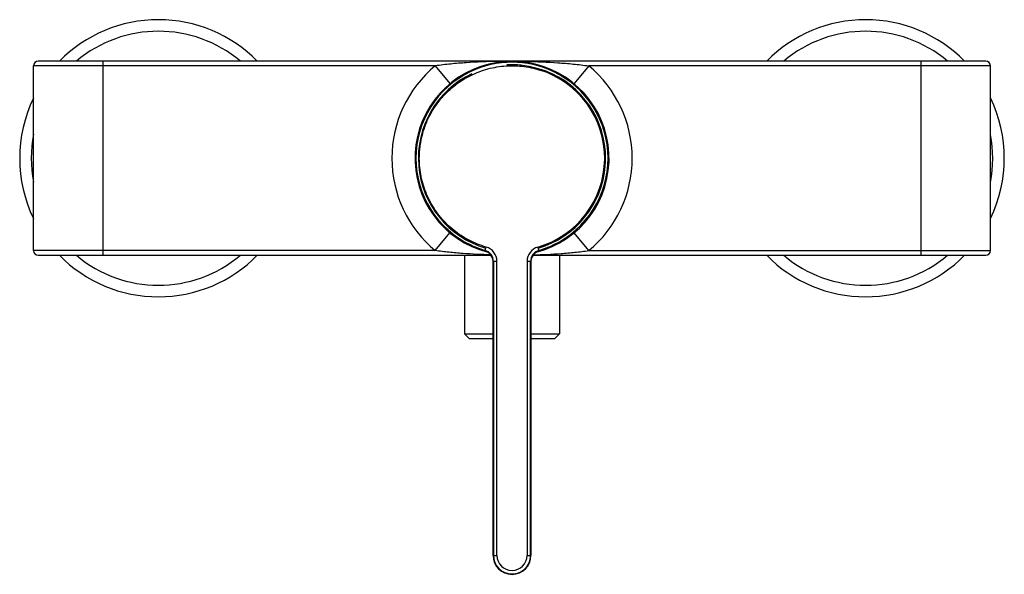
# Model space of a CAD drawing. Header units: millimetres. Extents: x -47 to 500, y -33 to 355.
# Tile 3 of 4: x -47 to 166, y 235 to 355. Entities that reach past the tile are written whole.
import ezdxf

# ---------------------------------------------------------------- set-up
doc = ezdxf.new("R2010")
doc.units = ezdxf.units.MM
doc.header["$LTSCALE"] = 23.1
doc.layers.get('0').update_dxf_attribs({"linetype": 'CONTINUOUS'})

msp = doc.modelspace()

# ---------------------------------------------------------------- linework, layer by layer
at = {"color": 7, "linetype": 'CONTINUOUS'}
for p, q in [((162.22, 345.6), (-42.78, 345.6)), ((56.57, 345.3), (56.57, 345.34)), ((56.66, 345.44), (59.72, 345.53)), ((62.77, 345.44), (59.72, 345.53)), ((62.66, 345.32), (62.46, 345.34)), ((62.87, 345.3), (62.87, 345.34)), ((-43.78, 304.6), (-43.78, 344.6)), ((163.22, 304.6), (163.22, 344.6)), ((53.86, 304.61), (53.85, 304.6)), ((53.91, 304.65), (53.89, 304.64)), ((65.54, 304.64), (65.53, 304.65)), ((65.59, 304.6), (65.57, 304.61)), ((67.61, 305.25), (68.84, 305.76)), ((-42.78, 303.6), (55.18, 303.6)), ((49.47, 303.6), (49.47, 286.6)), ((64.25, 303.6), (162.22, 303.6)), ((69.97, 303.6), (69.97, 286.6)), ((55.62, 238.6), (55.62, 302.2)), ((55.71, 302.25), (55.71, 238.6)), ((63.72, 238.6), (63.72, 302.25)), ((63.8, 302.19), (63.72, 302.25)), ((63.82, 302.2), (63.82, 238.6)), ((49.47, 286.6), (55.62, 286.6)), ((50.47, 285.6), (49.47, 286.6)), ((50.47, 285.6), (55.62, 285.6)), ((63.82, 286.6), (69.96, 286.6)), ((63.82, 285.6), (68.96, 285.6)), ((68.97, 285.6), (69.97, 286.6))]:
    msp.add_line(p, q, dxfattribs=at)
at = {"color": 9, "linetype": 'CONTINUOUS'}
for p, q in [((-28.78, 345.6), (-28.78, 303.6)), ((56.66, 345.57), (56.56, 345.57)), ((56.98, 345.34), (56.57, 345.34)), ((57.98, 345.44), (56.66, 345.44)), ((62.77, 345.44), (61.45, 345.44)), ((62.87, 345.34), (62.46, 345.34)), ((62.78, 345.57), (62.87, 345.57)), ((148.22, 303.6), (148.22, 345.6)), ((43.1, 344.6), (-43.78, 344.6)), ((43.1, 344.6), (46.3, 340.76)), ((76.33, 344.6), (73.14, 340.76)), ((163.22, 344.6), (76.33, 344.6)), ((43.1, 304.6), (46.3, 308.45)), ((76.33, 304.6), (73.14, 308.45)), ((43.1, 304.6), (-43.78, 304.6)), ((53.82, 304.59), (53.81, 304.59)), ((53.89, 304.64), (53.86, 304.61)), ((65.57, 304.61), (65.54, 304.64)), ((76.33, 304.6), (163.22, 304.6)), ((55.62, 302.19), (55.62, 302.2)), ((55.62, 302.19), (55.62, 302.2)), ((55.71, 302.25), (55.64, 302.19)), ((56.46, 302.25), (55.71, 302.25)), ((56.46, 238.6), (56.46, 302.25)), ((62.98, 302.25), (62.98, 238.6)), ((63.72, 302.25), (62.98, 302.25)), ((63.82, 302.19), (63.82, 302.19)), ((55.62, 238.6), (56.46, 238.6)), ((62.98, 238.6), (63.82, 238.6))]:
    msp.add_line(p, q, dxfattribs=at)
at = {"color": 7, "linetype": 'CONTINUOUS'}
for points in [[(50.6, 305.76), (51.82, 305.25), (53.03, 304.82), (53.88, 304.57)], [(65.55, 304.57), (66.41, 304.82), (67.61, 305.25)], [(53.88, 304.57), (53.88, 304.57), (53.89, 304.57), (53.91, 304.56), (53.94, 304.55), (53.99, 304.53), (54.06, 304.51), (54.13, 304.48), (54.21, 304.44), (54.28, 304.4), (54.36, 304.36), (54.44, 304.31), (54.52, 304.26), (54.6, 304.21), (54.67, 304.15), (54.75, 304.09), (54.82, 304.02), (54.89, 303.95), (54.96, 303.88), (55.03, 303.8), (55.1, 303.72), (55.16, 303.64), (55.22, 303.55), (55.27, 303.46), (55.33, 303.36), (55.38, 303.27), (55.42, 303.16), (55.46, 303.06), (55.5, 302.95), (55.53, 302.84), (55.56, 302.72), (55.58, 302.61), (55.6, 302.48), (55.61, 302.36), (55.62, 302.23), (55.62, 302.19)], [(63.82, 302.19), (63.82, 302.24), (63.82, 302.37), (63.83, 302.49)], [(63.83, 302.49), (63.85, 302.61), (63.87, 302.73), (63.9, 302.85), (63.94, 302.96), (63.97, 303.07), (64.02, 303.17), (64.06, 303.28), (64.11, 303.38), (64.17, 303.47), (64.22, 303.56), (64.29, 303.65), (64.35, 303.73), (64.41, 303.81), (64.48, 303.89), (64.55, 303.96), (64.63, 304.03), (64.7, 304.1), (64.78, 304.16), (64.85, 304.22), (64.93, 304.27), (65.01, 304.32), (65.09, 304.37), (65.17, 304.41), (65.25, 304.45), (65.33, 304.49), (65.4, 304.52), (65.46, 304.54), (65.51, 304.56), (65.53, 304.57), (65.55, 304.57)]]:
    msp.add_lwpolyline(points, dxfattribs=at)
for centre, radius, start, end in [((-16.78, 324.6), 30, 44.4868, 135.5182), ((136.22, 324.6), 30, 44.4868, 135.5182), ((-42.78, 344.6), 1, 90, 180), ((59.72, 324.6), 21, 98.6559, 255.4987), ((56.67, 345.34), 0.1, 93.5281, 180), ((59.72, 324.6), 21, 83.6217, 96.3783), ((62.77, 345.34), 0.1, 0, 86.4719), ((59.72, 324.6), 21, 284.3612, 81.3441), ((162.22, 344.6), 1, 0, 90), ((59.71, 324.6), 20.78, 115.4343, 244.566), ((59.72, 324.6), 20.25, 84.3848, 93.1647), ((59.72, 324.6), 20.78, 295.4341, 64.5657), ((59.72, 324.6), 20.25, 115.4398, 253.7012), ((59.72, 324.6), 20.25, 286.2959, 64.5532), ((-16.78, 324.6), 30, 154.2377, 205.8211), ((136.22, 324.6), 30, 334.2377, 25.8211), ((58.64, 323.38), 19.36, 228.5761, 245.9125), ((60.8, 323.38), 19.36, 294.0875, 311.4241), ((-42.78, 304.6), 1, 180, 270), ((58.65, 323.42), 19.4, 245.9256, 255.8169), ((60.79, 323.42), 19.4, 284.1881, 294.0744), ((162.22, 304.6), 1, 270, 360), ((-16.78, 324.6), 30, 224.4868, 315.5182), ((136.22, 324.6), 30, 224.4868, 315.5182), ((59.72, 238.6), 4.1, 180, 360)]:
    msp.add_arc(centre, radius, start, end, dxfattribs=at)
at = {"color": 9, "linetype": 'CONTINUOUS'}
for centre, radius, start, end in [((-16.78, 324.6), 27.5, 49.8549, 130.1499), ((136.22, 324.6), 27.5, 49.8549, 130.1499), ((59.72, 324.6), 20.78, 89.999, 115.4343), ((59.71, 191.28), 154.32, 89.9984, 91.1343), ((59.72, 190.61), 155, 88.8716, 90.0025), ((59.72, 324.6), 20.78, 64.5657, 90.001), ((59.72, 324.6), 26, 129.7151, 230.2849), ((59.72, 324.6), 20.21, 90.2484, 90.3743), ((59.7, 324.78), 20.03, 89.9508, 90.2014), ((59.72, 324.6), 20.21, 286.2854, 90), ((59.75, 324.6), 20.02, 286.1726, 72.5215), ((59.72, 324.6), 26, 309.7151, 50.2849), ((59.72, 324.6), 20.21, 115.4324, 244.5362), ((-16.78, 324.6), 27.5, 169.0671, 190.8036), ((136.22, 324.6), 27.5, 349.0672, 10.8036), ((59.83, 325.51), 21.76, 229.9238, 243.9631), ((59.6, 325.51), 21.76, 296.0368, 310.0777), ((59.77, 325.38), 21.62, 243.9815, 245.6974), ((59.74, 324.66), 20.84, 244.5724, 253.7594), ((59.75, 325.34), 21.57, 245.701, 254.1185), ((53.12, 302.19), 2.5, 1.231, 73.9234), ((53.14, 302.2), 2.5, 1.1516, 73.6835), ((53.21, 302.25), 2.5, 359.9509, 73.7276), ((53.21, 302.25), 3.25, 0.0253, 73.8367), ((66.23, 302.25), 3.25, 106.1737, 179.9735), ((66.23, 302.25), 2.5, 106.2726, 180.0489), ((66.29, 302.2), 2.5, 106.3165, 178.8485), ((66.32, 302.19), 2.5, 106.0776, 178.7692), ((59.7, 324.66), 20.84, 286.2407, 295.4276), ((59.69, 325.34), 21.57, 285.8815, 294.2992), ((59.67, 325.39), 21.62, 294.3029, 296.0186), ((-16.78, 324.6), 27.5, 229.8549, 310.1499), ((136.22, 324.6), 27.5, 229.8549, 310.1499), ((53.16, 302.19), 2.46, 0.0013, 1.2519), ((53.17, 302.2), 2.47, 0.0319, 1.1678), ((66.26, 302.2), 2.47, 178.8322, 179.9678), ((66.28, 302.19), 2.47, 178.7511, 179.8504), ((59.72, 238.6), 4.01, 180.0005, 270.0004), ((59.72, 238.61), 3.26, 180.0547, 359.9453), ((59.72, 238.6), 4.01, 269.9995, 359.9996)]:
    msp.add_arc(centre, radius, start, end, dxfattribs=at)
for points, knots in [([(56.56, 345.57), (54.31, 345.53), (50.94, 345.39), (46.46, 345.02), (44.22, 344.75), (43.1, 344.6)], [0, 0, 0, 0, 0.499546, 0.749631, 1, 1, 1, 1]), ([(62.87, 345.57), (65.12, 345.53), (68.49, 345.39), (72.98, 345.02), (75.21, 344.75), (76.33, 344.6)], [0, 0, 0, 0, 0.499545, 0.74963, 1, 1, 1, 1]), ([(54.11, 305.37), (52.85, 305.74), (50.38, 306.73), (47.05, 308.91), (44.21, 311.7), (41.97, 315), (40.43, 318.67), (39.64, 322.58), (39.63, 326.56), (40.41, 330.47), (41.94, 334.14), (44.16, 337.45), (46.99, 340.25), (50.31, 342.44), (54.01, 343.94), (57.92, 344.68), (61.9, 344.65), (64.5, 344.1), (65.76, 343.7)], [0, 0, 0, 0, 0.0625, 0.125, 0.187496, 0.249994, 0.312494, 0.374996, 0.437498, 0.5, 0.562499, 0.624997, 0.687495, 0.749994, 0.812494, 0.874996, 0.937498, 1, 1, 1, 1]), ([(55.13, 303.67), (53.12, 303.73), (50.11, 303.88), (46.1, 304.23), (44.1, 304.47), (43.1, 304.6)], [0, 0, 0, 0, 0.499564, 0.749656, 1, 1, 1, 1]), ([(53.91, 304.65), (53.91, 304.65), (53.91, 304.66), (53.91, 304.67), (53.92, 304.69), (53.93, 304.72), (53.94, 304.78), (53.97, 304.87), (54, 304.98), (54.05, 305.15), (54.09, 305.28), (54.11, 305.37)], [0, 0, 0, 0, 0.005697, 0.020825, 0.045215, 0.078684, 0.171633, 0.295874, 0.446878, 0.619121, 1, 1, 1, 1]), ([(64.3, 303.67), (66.31, 303.73), (69.33, 303.88), (73.33, 304.23), (75.33, 304.47), (76.33, 304.6)], [0, 0, 0, 0, 0.499566, 0.749658, 1, 1, 1, 1]), ([(65.53, 304.65), (65.53, 304.65), (65.52, 304.66), (65.52, 304.67), (65.52, 304.69), (65.51, 304.72), (65.49, 304.78), (65.46, 304.87), (65.43, 304.98), (65.39, 305.15), (65.35, 305.28), (65.32, 305.37)], [0, 0, 0, 0, 0.005676, 0.020786, 0.045161, 0.078618, 0.171554, 0.295795, 0.446808, 0.61907, 1, 1, 1, 1]), ([(65.59, 304.58), (65.59, 304.58), (65.6, 304.59), (65.61, 304.59), (65.62, 304.59), (65.62, 304.59), (65.62, 304.59)], [0, 0, 0, 0, 0.439127, 0.749746, 0.93537, 1, 1, 1, 1])]:
    msp.add_open_spline(points, degree=3, knots=knots, dxfattribs=at)
at = {"color": 7, "linetype": 'CONTINUOUS'}
for points, knots in [([(56.98, 345.34), (56.88, 345.33), (56.75, 345.32), (56.62, 345.3), (56.57, 345.29)], [0, 0, 0, 0, 0.689472, 1, 1, 1, 1]), ([(57.98, 345.44), (57.88, 345.43), (57.54, 345.4), (57.21, 345.37), (56.98, 345.34)], [0, 0, 0, 0, 0.30929, 1, 1, 1, 1]), ([(59.72, 345.53), (59.55, 345.53), (58.97, 345.52), (58.39, 345.48), (57.98, 345.44)], [0, 0, 0, 0, 0.293508, 1, 1, 1, 1]), ([(61.45, 345.44), (61.32, 345.45), (60.74, 345.5), (60.16, 345.53), (59.72, 345.53)], [0, 0, 0, 0, 0.230384, 1, 1, 1, 1]), ([(62.46, 345.34), (62.39, 345.35), (62.06, 345.39), (61.72, 345.42), (61.45, 345.44)], [0, 0, 0, 0, 0.193731, 1, 1, 1, 1]), ([(62.87, 345.3), (62.87, 345.29), (62.86, 345.3), (62.85, 345.29), (62.84, 345.3), (62.8, 345.3), (62.74, 345.31), (62.69, 345.31), (62.66, 345.32)], [0, 0, 0, 0, 0.016082, 0.063082, 0.141512, 0.251364, 0.564849, 1, 1, 1, 1])]:
    msp.add_open_spline(points, degree=3, knots=knots, dxfattribs=at)
at = {"color": 9, "linetype": 'CONTINUOUS'}
for points in [[(53.84, 304.6), (53.83, 304.59), (53.82, 304.59), (53.82, 304.59)], [(65.62, 304.59), (65.61, 304.59), (65.6, 304.59), (65.59, 304.6)], [(55.64, 302.19), (55.63, 302.19), (55.63, 302.19), (55.62, 302.19)], [(63.82, 302.2), (63.81, 302.19), (63.8, 302.19), (63.8, 302.19)]]:
    msp.add_open_spline(points, degree=3, dxfattribs=at)

doc.saveas('drawing.dxf')
